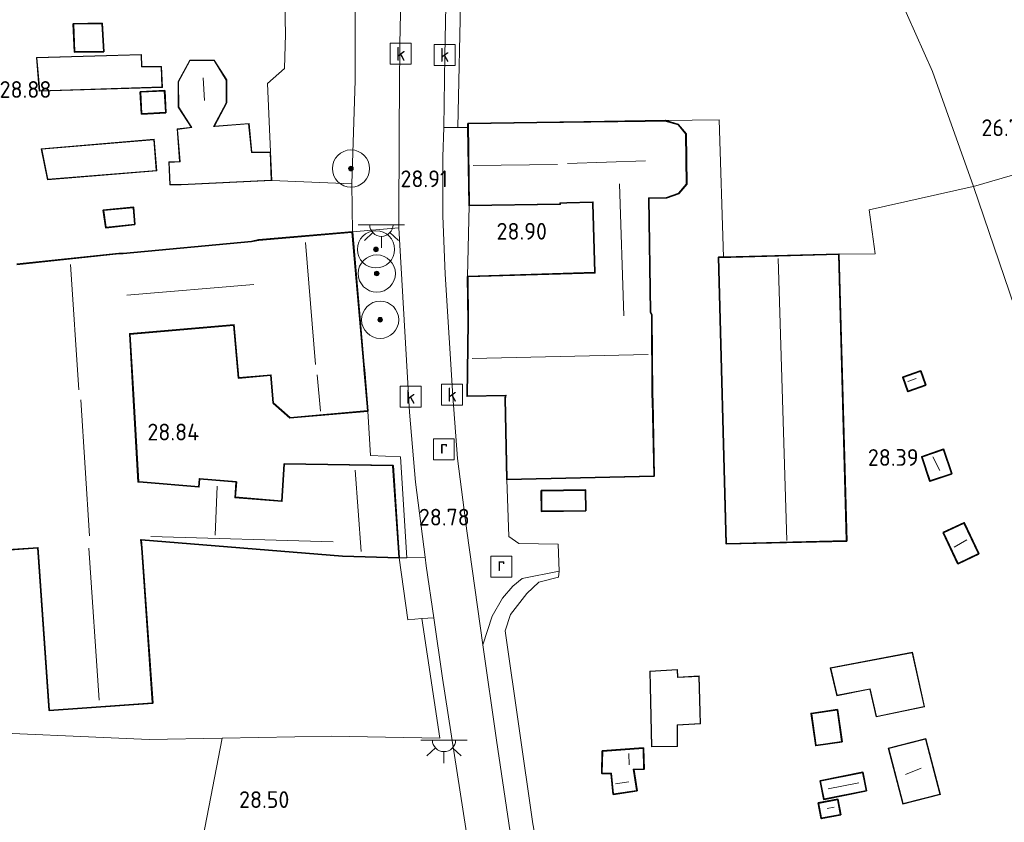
# Model space of a CAD drawing. Extents: x 184075 to 186166, y 346026 to 349063.
# Tile 28 of 136: x 184377 to 184482, y 346812 to 346898. Entities that reach past the tile are written whole.
import ezdxf
from ezdxf.enums import TextEntityAlignment as Align

# ---------------------------------------------------------------- set-up
doc = ezdxf.new("R2010")
doc.units = 0
for name, color, linetype, lineweight in [('B-ME-GR-BOOM-S', 90, 'Continuous', 25), ('B-ME-GR-GRAS-GV', 60, 'Continuous', 13), ('B-ME-GR-HAAG-G', 90, 'GR-HAAG1', 13), ('B-ME-GW-TALUD_KRUIN-G', 90, 'Continuous', 18), ('B-ME-IE-MEUBILAIR_WEGMEUBILAIR-S', 7, 'Continuous', 25), ('B-ME-IE-TERREINAFSCHEIDING_KUNSTMATIG_HEKWERK-G', 20, 'IE-TERREINAFSCHEIDING-KUNSTMATIG', 18), ('B-ME-KG-KADASTRAAL_DAKRAND-G', 170, 'Continuous', 18), ('B-ME-KG-KADASTRAAL_NOK-G', 10, 'Continuous', 18), ('B-ME-OG-BEBOUWING_BOERDERIJ-GV', 7, 'Continuous', 35), ('B-ME-OG-BEBOUWING_SCHUUR-GV', 7, 'Continuous', 35), ('B-ME-OG-BEBOUWING_WONINGBOUW-GV', 7, 'Continuous', 18), ('B-ME-OG-HOOGTEPUNT-S', 7, 'Continuous', 25), ('B-ME-OG-TERREIN_GROEN_TUIN-GV', 7, 'Continuous', 18), ('B-ME-OG-TERREIN_WOONWAGENLOCATIE-GV', 7, 'Continuous', 18), ('B-ME-RI-GWA_KOLK-S', 30, 'Continuous', 25), ('B-ME-RI-GWA_RIOOLPUT-S', 30, 'Continuous', 25), ('B-ME-VH-VERHARDING_ASFALT-GV', 252, 'Continuous', 18), ('B-ME-VH-VERHARDING_HALFVERHARDING-GV', 252, 'Continuous', 18), ('B-ME-VH-VERHARDING_STRAATBAKSTEEN-GV', 252, 'Continuous', 18), ('B-ME-VH-VERHARDING_TEGEL-GV', 252, 'Continuous', 18)]:
    doc.layers.add(name, color=color, linetype=linetype, lineweight=lineweight)
doc.styles.add('NLCS-ISO', font='NLCS-ISO.ttf')
doc.styles.add('NLCS-ISO-ANNOTATIVE-T18', font='NLCS-ISO.ttf', dxfattribs={"height": 1.8})
doc.linetypes.add('GR-HAAG1', pattern='A,6,[176,NLCS.SHX,S=0.125,R=0,X=0,Y=0],-2', length=8)
doc.linetypes.add('IE-TERREINAFSCHEIDING-KUNSTMATIG', pattern='A,4,[82,NLCS.SHX,S=0.75,R=90,X=0,Y=0],4,-2', length=10)

# ---------------------------------------------------------------- blocks, each defined once
blk = doc.blocks.new('SAL-HOOGTELABEL-SO')
at = {"color": 0, "linetype": 'ByBlock', "lineweight": -2, "style": 'NLCS-ISO-ANNOTATIVE-T18'}
blk.add_attdef('HOOGTE', text='', height=1.8, dxfattribs=at).set_placement((2.79, 0), align=Align.RIGHT)
blk = doc.blocks.new('SGR-BOOM_01-SO')
at = {"linetype": 'ByBlock', "lineweight": 18}
h = blk.add_hatch(color=0, dxfattribs=at)
h.dxf.hatch_style = 1
edge = h.paths.add_edge_path()
edge.add_arc((0, 0), 0.25, 0, 360)
at = {"color": 0, "linetype": 'ByBlock', "lineweight": 18}
for radius in [2, 0.25]:
    blk.add_circle((0, 0), radius, dxfattribs=at)
blk = doc.blocks.new('SRI-PUT_INSPECTIEPUT_RIOOLPUT-SO')
at = {"color": 0, "linetype": 'ByBlock', "lineweight": 18}
blk.add_lwpolyline([(-1.12, -1.12), (1.12, -1.12), (1.12, 1.12), (-1.12, 1.12)], close=True, dxfattribs=at)
at = {"color": 0, "linetype": 'ByBlock', "lineweight": 18, "style": 'NLCS-ISO'}
blk.add_text('r', height=1.5, dxfattribs=at).set_placement((0, 0.28), align=Align.MIDDLE_CENTER)
blk = doc.blocks.new('SRI-KOLK-SO')
at = {"color": 0, "linetype": 'ByBlock', "lineweight": 18}
blk.add_lwpolyline([(-1.125, -1.125), (1.125, -1.125), (1.125, 1.125), (-1.125, 1.125)], close=True, dxfattribs=at)
at = {"color": 0, "linetype": 'ByBlock', "lineweight": 18, "style": 'NLCS-ISO'}
blk.add_text('k', height=1.5, dxfattribs=at).set_placement((0, 0), align=Align.MIDDLE_CENTER)
blk = doc.blocks.new('SKL-ET_OV_LICHTPUNT-SO')
at = {"color": 0, "linetype": 'ByBlock', "lineweight": 18}
for points in [[(-1.25, 0), (-2.5, 0)], [(1.25, 0), (2.5, 0)], [(-0.92, -0.85), (-1.83, -1.7)], [(0.92, -0.85), (1.83, -1.7)], [(0, -1.25), (0, -2.5)]]:
    blk.add_lwpolyline(points, dxfattribs=at)
blk.add_lwpolyline([(0, 0), (1.25, 0, -1), (-1.25, 0)], format="xyb", close=True, dxfattribs=at)

msp = doc.modelspace()

# ---------------------------------------------------------------- linework, layer by layer
at = {"layer": 'B-ME-GR-GRAS-GV'}
for points in [[(184485.303, 346882.126, 26.411), (184479.142, 346880.322, 28.378), (184474.747, 346892.665, 28.162), (184464.003, 346916.77, 28.387), (184457.599, 346928.878, 28.435), (184469.605, 346928.463, 25.865), (184466.157, 346937.474, 25.865), (184458.97, 346956.576, 25.921), (184462.259, 346956.635, 24.027), (184462.696, 346955.43, 24.026), (184466.628, 346945.075, 24.026), (184469.079, 346938.651, 24.078), (184466.614, 346937.589, 25.74), (184467.031, 346936.856, 25.692), (184469.453, 346937.9, 24.086), (184477.068, 346919.195, 24.295), (184482.152, 346907.749, 24.359), (184482.536, 346906.987, 24.293)], [(184430.682, 346802.047, 28.688), (184427.9, 346820.845, 28.708), (184426.434, 346831.106, 28.732), (184427.436, 346834.183, 28.764), (184428.528, 346836.107, 28.768), (184429.643, 346837.401, 28.772), (184430.631, 346838.223, 28.776), (184434.636, 346839.023, 28.668), (184434.564, 346838.356, 28.696), (184432.446, 346837.811, 28.696), (184431.161, 346836.618, 28.7), (184429.383, 346834.352, 28.7), (184428.804, 346832.605, 28.696), (184431.79, 346811.885, 28.635)], [(184343.699, 346811.266, 28.356), (184343.265, 346818.727, 28.334), (184343.329, 346822.902, 28.36), (184352.68, 346822.777, 28.483), (184357.857, 346822.508, 28.644), (184369.281, 346821.858, 28.652), (184390.557, 346820.919, 28.603), (184398.416, 346821.06, 28.605), (184395.557, 346806.236, 28.299)]]:
    msp.add_polyline3d(points, dxfattribs=at)
for points in [[(184423.729, 346886.652, 28.884), (184422.23, 346886.639, 28.884), (184422.346, 346894.387, 28.953), (184422.543, 346905.115, 28.937), (184422.852, 346913.107, 28.949), (184423.293, 346920.516, 28.985), (184423.702, 346927.657, 29.025), (184424.217, 346935.825, 29.029), (184424.457, 346940.18, 29.077), (184425.715, 346940.05, 29.077), (184425.285, 346930.406, 29.089), (184425.139, 346927.767, 29.041), (184425.013, 346924.836, 29.041), (184424.501, 346917.169, 29.053), (184424.182, 346912.263, 29.057), (184424.067, 346901.574, 28.953)], [(184422.088, 346827.524, 28.768), (184424.606, 346811.373, 28.752), (184427.202, 346794.397, 28.704), (184427.756, 346789.266, 28.699), (184426.265, 346789.379, 28.645), (184408.887, 346792.357, 28.621), (184393.496, 346794.101, 28.296), (184395.557, 346806.236, 28.299), (184398.416, 346821.06, 28.605), (184410.108, 346821.271, 28.607), (184421.809, 346821.071, 28.941), (184419.866, 346833.908, 28.836), (184421.147, 346834.001, 28.816)]]:
    msp.add_polyline3d(points, close=True, dxfattribs=at)
at = {"layer": 'B-ME-GR-HAAG-G'}
for points in [[(184423.729, 346886.652, 28.884), (184424.067, 346901.574, 28.953), (184424.182, 346912.263, 29.057)], [(184405.205, 346896.664, 29.058), (184405.121, 346892.99, 29.058), (184403.269, 346891.373, 28.969), (184403.617, 346884.031, 28.937)], [(184437.053, 346784.193, 28.652), (184434.678, 346796.774, 28.623), (184431.79, 346811.885, 28.635), (184428.804, 346832.605, 28.696), (184429.383, 346834.352, 28.7), (184431.161, 346836.618, 28.7), (184432.446, 346837.811, 28.696), (184434.564, 346838.356, 28.696)]]:
    msp.add_polyline3d(points, dxfattribs=at)
at = {"layer": 'B-ME-GW-TALUD_KRUIN-G'}
for points in [[(184457.599, 346928.878, 28.435), (184464.003, 346916.77, 28.387), (184474.747, 346892.665, 28.162), (184479.142, 346880.322, 28.378)], [(184533.322, 346771.416, 27.844), (184533.195, 346771.531, 27.842), (184530.67, 346775.838, 27.784), (184528.972, 346778.67, 27.76), (184523.303, 346788.028, 27.752), (184513.698, 346804.153, 27.768), (184497.348, 346833.138, 27.933), (184486.874, 346857.615, 28.037), (184479.142, 346880.322, 28.378)]]:
    msp.add_polyline3d(points, dxfattribs=at)
at = {"layer": 'B-ME-IE-TERREINAFSCHEIDING_KUNSTMATIG_HEKWERK-G'}
for points in [[(184414.362, 346931.439, 29.079), (184413.54, 346919.425, 28.933), (184412.66, 346906.672, 28.941), (184412.706, 346891.716, 28.957), (184412.351, 346880.617, 28.916), (184403.739, 346880.965, 28.937)], [(184405.205, 346896.664, 29.058), (184404.967, 346908.197, 29.049)], [(184479.142, 346880.322, 28.378), (184485.303, 346882.126, 26.411), (184494.528, 346860.944, 26.218), (184502.174, 346845.626, 26.242)], [(184468.584, 346873.106, 28.535), (184467.917, 346877.813, 28.519), (184479.095, 346880.306, 28.378), (184479.142, 346880.322, 28.378)], [(184424.78, 346870.669, 28.82), (184424.944, 346878.279, 28.82)], [(184419.866, 346833.908, 28.836), (184421.809, 346821.071, 28.941)], [(184390.557, 346820.919, 28.603), (184369.281, 346821.858, 28.652), (184357.857, 346822.508, 28.644)], [(184390.557, 346820.919, 28.603), (184398.416, 346821.06, 28.605), (184410.108, 346821.271, 28.607), (184421.809, 346821.071, 28.941)], [(184393.496, 346794.101, 28.296), (184395.557, 346806.236, 28.299), (184398.416, 346821.06, 28.605)]]:
    msp.add_polyline3d(points, dxfattribs=at)
at = {"layer": 'B-ME-KG-KADASTRAAL_DAKRAND-G'}
for points in [[(184382.585, 346894.804, 30.973), (184382.458, 346897.754, 30.975), (184385.464, 346897.805, 30.982), (184385.649, 346894.828, 30.92)], [(184378.809, 346890.594, 31.381), (184378.499, 346894.131, 31.444), (184389.71, 346894.457, 31.362), (184389.735, 346893.167, 31.372), (184391.86, 346893.158, 31.281), (184391.936, 346891.014, 31.198)], [(184397.486, 346886.752, 30.922), (184397.635, 346886.763, 31.412), (184401.25, 346887.044, 31.378), (184401.549, 346883.962, 31.578), (184403.569, 346883.981, 31.557), (184403.687, 346881.012, 31.775), (184394.014, 346880.542, 31.65), (184392.828, 346880.536, 30.857), (184392.722, 346882.907, 30.785), (184393.889, 346882.969, 31.552), (184393.626, 346886.459, 31.497), (184395.162, 346886.646, 31.4), (184395.081, 346886.772, 30.975), (184393.739, 346888.841, 30.973), (184393.717, 346891.572, 31.045), (184394.949, 346893.826, 30.995), (184397.539, 346893.847, 30.937), (184398.848, 346891.757, 30.922), (184398.85, 346889.319, 30.948)], [(184389.79, 346888.152, 31.2), (184389.662, 346890.435, 31.215), (184392.191, 346890.576, 31.209), (184392.318, 346888.293, 31.194)], [(184429.046, 346848.902, 30.816), (184428.872, 346857.548, 32.787), (184428.916, 346857.917, 33.979), (184424.781, 346857.852, 34.016), (184424.882, 346865.781, 34.136), (184424.831, 346870.621, 31.518), (184438.508, 346871.022, 31.655), (184438.276, 346878.48, 31.699), (184438.269, 346878.686, 32.317), (184435.441, 346878.598, 32.285), (184434.687, 346878.575, 35.714), (184434.691, 346878.471, 35.638), (184424.993, 346878.33, 35.425), (184424.866, 346887.036, 35.092), (184434.706, 346887.179, 35.027), (184435.082, 346887.185, 32.233), (184443.847, 346887.312, 32.177), (184445.994, 346887.343, 31.514), (184447.398, 346886.938, 31.522), (184448.203, 346885.959, 31.514), (184448.281, 346880.586, 31.591), (184447.458, 346879.621, 31.779), (184446.132, 346879.141, 31.779), (184444.211, 346879.113, 31.779), (184444.39, 346866.811, 31.735), (184444.527, 346866.516, 33.855), (184444.594, 346857.865, 33.855), (184444.629, 346857.354, 32.542), (184444.785, 346849.264, 30.816)], [(184379.668, 346881.103, 31.625), (184379.037, 346884.325, 31.531), (184391.061, 346885.338, 31.567), (184391.322, 346882.038, 31.603)], [(184385.943, 346875.942, 31.733), (184385.698, 346877.744, 31.76), (184388.846, 346878.033, 31.652), (184388.977, 346876.288, 31.654)], [(184452.616, 346841.984, 30.952), (184451.79, 346872.673, 30.996), (184464.638, 346873.019, 31.02), (184465.465, 346842.286, 31.016)], [(184473.439, 346860.452, 30.309), (184471.606, 346859.796, 30.309), (184472.12, 346858.362, 30.301), (184473.953, 346859.018, 30.301)], [(184474.5, 346848.728, 30.38), (184473.641, 346851.266, 30.405), (184475.905, 346852.033, 30.357), (184476.764, 346849.495, 30.332)], [(184432.757, 346845.471, 30.121), (184432.742, 346847.616, 30.129), (184437.412, 346847.684, 30.121), (184437.444, 346845.539, 30.121)], [(184477.495, 346839.876, 30.056), (184475.962, 346843.122, 30.063), (184478.117, 346844.14, 30.04), (184479.65, 346840.893, 30.033)], [(184468.727, 346823.411, 30.523), (184468.026, 346826.386, 30.721), (184464.479, 346825.682, 30.65), (184463.801, 346828.589, 30.808), (184472.568, 346830.255, 30.697), (184473.831, 346824.488, 30.452)], [(184447.335, 346827.574, 30.688), (184449.625, 346827.699, 30.483), (184449.762, 346822.66, 30.554), (184447.289, 346822.511, 30.744), (184447.299, 346820.221, 30.744), (184444.596, 346820.185, 30.752), (184444.4, 346828.225, 30.633), (184447.285, 346828.399, 30.681)], [(184462.235, 346820.334, 30.46), (184461.757, 346823.69, 30.524), (184464.486, 346824.079, 30.531), (184464.964, 346820.723, 30.467)], [(184471.587, 346814.054, 30.135), (184470.047, 346819.964, 30.246), (184473.984, 346820.983, 30.594), (184475.524, 346815.074, 30.483)], [(184440.473, 346815.081, 30.506), (184440.257, 346817.302, 30.332), (184439.248, 346817.343, 30.103), (184439.307, 346819.658, 30.055), (184443.635, 346819.975, 30.301), (184443.691, 346817.776, 30.293), (184442.591, 346817.748, 30.419), (184442.945, 346815.459, 30.451)], [(184463.089, 346814.553, 30.073), (184462.711, 346816.442, 30.08), (184467.216, 346817.346, 29.967), (184467.595, 346815.456, 29.961)], [(184464.529, 346814.457, 29.929), (184462.521, 346814.071, 30.016), (184462.82, 346812.502, 29.969), (184464.829, 346812.888, 29.882)]]:
    msp.add_polyline3d(points, close=True, dxfattribs=at)
msp.add_polyline3d([(184376.335, 346871.925, 33.241), (184387.327, 346873.084, 33.293), (184387.765, 346873.077, 32.751), (184401.567, 346874.381, 32.795), (184402.339, 346874.537, 35.533), (184412.361, 346875.381, 35.557), (184413.594, 346861.189, 35.557), (184413.642, 346860.628, 32.53), (184414.023, 346856.246, 32.53), (184405.71, 346855.523, 33.309), (184403.939, 346857.07, 32.522), (184403.675, 346860.103, 32.522), (184400.2, 346859.801, 32.55), (184399.705, 346865.497, 32.562), (184388.436, 346864.518, 32.755), (184388.821, 346857.986, 33.345), (184389.362, 346848.564, 33.855), (184389.918, 346848.519, 32.317), (184395.951, 346848.027, 32.161), (184396.02, 346848.871, 32.161), (184399.893, 346848.555, 32.153), (184399.758, 346846.9, 32.249), (184404.858, 346846.484, 32.261), (184405.109, 346850.483, 32.321), (184416.722, 346850.31, 32.634), (184417.393, 346840.482, 32.634), (184411.33, 346840.657, 34.614), (184389.639, 346842.425, 34.562), (184389.728, 346841.517, 33.004), (184390.898, 346824.865, 33.004), (184379.873, 346824.089, 33.004), (184378.645, 346841.562, 33.1), (184373.15, 346841.176, 30.996)], dxfattribs=at)
at = {"layer": 'B-ME-KG-KADASTRAAL_NOK-G'}
for points in [[(184396.353, 346891.981, 31.92), (184396.498, 346889.563, 31.943)], [(184434.456, 346882.692, 39.022), (184425.368, 346882.573, 39.022)], [(184443.907, 346883.079, 36.228), (184435.532, 346882.796, 36.176)], [(184441.119, 346880.616, 34.108), (184441.558, 346866.447, 34.096)], [(184408.426, 346861.192, 40.416), (184407.362, 346874.301, 40.412)], [(184383.023, 346858.485, 38.079), (184382.109, 346871.926, 38.075)], [(184459.087, 346842.313, 32.53), (184458.159, 346872.57, 32.53)], [(184388.153, 346868.659, 36.035), (184401.801, 346869.787, 36.059)], [(184444.18, 346862.29, 37.208), (184425.288, 346861.84, 37.208)], [(184408.976, 346856.201, 35.642), (184408.613, 346860.095, 35.642)], [(184472.985, 346859.694, 30.886), (184472.093, 346859.392, 30.886)], [(184384.152, 346842.809, 39.002), (184383.226, 346857.41, 39.002)], [(184474.764, 346851.271, 30.673), (184475.526, 346849.809, 30.673)], [(184413.353, 346841.121, 36.152), (184412.687, 346849.868, 36.172)], [(184397.649, 346842.888, 34.501), (184397.868, 346848.142, 34.493)], [(184410.331, 346842.169, 34.521), (184390.753, 346842.741, 34.521)], [(184478.424, 346842.377, 30.704), (184477.053, 346841.569, 30.681)], [(184385.184, 346825.158, 38.099), (184384.067, 346841.471, 38.151)], [(184442.103, 346819.418, 31.092), (184442.131, 346818.204, 31.076)], [(184473.508, 346817.862, 30.964), (184471.832, 346817.183, 30.988)], [(184442.093, 346816.394, 31.076), (184440.674, 346816.182, 31.092)], [(184466.835, 346816.277, 30.324), (184463.539, 346815.621, 30.403)], [(184464.167, 346813.653, 30.403), (184463.411, 346813.512, 30.419)]]:
    msp.add_polyline3d(points, dxfattribs=at)
at = {"layer": 'B-ME-OG-BEBOUWING_BOERDERIJ-GV'}
msp.add_polyline3d([(184444.261, 346879.063, 28.82), (184444.439, 346866.823, 28.82), (184444.577, 346866.527, 28.82), (184444.644, 346857.867, 28.82), (184444.679, 346857.356, 28.82), (184444.836, 346849.215, 28.82), (184428.997, 346848.851, 28.82), (184428.822, 346857.551, 28.82), (184428.859, 346857.866, 28.82), (184424.73, 346857.802, 28.82), (184424.832, 346865.782, 28.82), (184424.78, 346870.669, 28.82), (184438.457, 346871.07, 28.82), (184438.226, 346878.478, 28.82), (184438.221, 346878.635, 28.82), (184435.442, 346878.548, 28.82), (184434.739, 346878.526, 28.82), (184434.742, 346878.422, 28.82), (184424.944, 346878.279, 28.82), (184424.822, 346886.662, 28.884), (184424.815, 346887.085, 28.82), (184434.706, 346887.229, 28.82), (184435.081, 346887.235, 28.82), (184443.846, 346887.362, 28.82), (184446, 346887.393, 28.82), (184447.426, 346886.982, 28.82), (184448.253, 346885.977, 28.82), (184448.331, 346880.568, 28.82), (184447.487, 346879.579, 28.82), (184446.141, 346879.091, 28.82)], close=True, dxfattribs=at)
msp.add_polyline3d([(184376.33, 346871.975, 28.965), (184387.324, 346873.134, 28.965), (184387.763, 346873.127, 28.965), (184401.559, 346874.431, 28.965), (184402.332, 346874.587, 28.965), (184412.406, 346875.435, 28.965), (184413.643, 346861.194, 28.965), (184413.692, 346860.632, 28.965), (184414.077, 346856.2, 28.965), (184405.693, 346855.472, 28.965), (184403.891, 346857.046, 28.965), (184403.63, 346860.049, 28.965), (184400.154, 346859.747, 28.965), (184399.66, 346865.443, 28.965), (184388.489, 346864.473, 28.965), (184388.871, 346857.989, 28.965), (184389.41, 346848.61, 28.965), (184389.922, 346848.569, 28.965), (184395.905, 346848.081, 28.965), (184395.974, 346848.925, 28.965), (184399.947, 346848.601, 28.965), (184399.812, 346846.946, 28.965), (184404.811, 346846.538, 28.965), (184405.062, 346850.533, 28.965), (184416.769, 346850.359, 28.965), (184417.446, 346840.43, 28.965), (184411.327, 346840.607, 28.965), (184389.694, 346842.37, 28.965), (184389.778, 346841.521, 28.965), (184390.952, 346824.818, 28.965), (184379.827, 346824.036, 28.965), (184378.598, 346841.508, 28.965), (184373.103, 346841.122, 28.965)], dxfattribs=at)
at = {"layer": 'B-ME-OG-BEBOUWING_SCHUUR-GV'}
for points in [[(184385.702, 346894.778, 28.868), (184382.537, 346894.754, 28.868), (184382.406, 346897.803, 28.868), (184385.511, 346897.856, 28.868)], [(184392.371, 346888.246, 28.972), (184389.743, 346888.099, 28.972), (184389.609, 346890.482, 28.972), (184392.238, 346890.629, 28.972)], [(184389.03, 346876.244, 28.972), (184385.9, 346875.887, 28.972), (184385.641, 346877.789, 28.972), (184388.892, 346878.087, 28.972)], [(184465.516, 346842.238, 28.527), (184452.567, 346841.933, 28.527), (184451.739, 346872.722, 28.527), (184452.286, 346872.737, 28.664), (184464.687, 346873.07, 28.527)], [(184474.017, 346858.988, 28.214), (184472.09, 346858.298, 28.214), (184471.542, 346859.826, 28.214), (184473.469, 346860.516, 28.214)], [(184476.828, 346849.463, 28.33), (184474.469, 346848.664, 28.33), (184473.578, 346851.298, 28.33), (184475.937, 346852.096, 28.33)], [(184437.494, 346845.49, 28.76), (184432.707, 346845.42, 28.76), (184432.692, 346847.665, 28.76), (184437.462, 346847.734, 28.76)], [(184479.717, 346840.87, 28.353), (184477.471, 346839.809, 28.353), (184475.896, 346843.146, 28.353), (184478.141, 346844.206, 28.353)], [(184465.021, 346820.681, 28.202), (184462.192, 346820.278, 28.202), (184461.7, 346823.732, 28.202), (184464.528, 346824.135, 28.202)], [(184443.002, 346815.417, 28.306), (184440.428, 346815.024, 28.306), (184440.211, 346817.255, 28.306), (184439.197, 346817.296, 28.306), (184439.258, 346819.704, 28.306), (184443.684, 346820.028, 28.306), (184443.742, 346817.728, 28.306), (184442.649, 346817.701, 28.306)], [(184467.653, 346815.417, 28.202), (184463.05, 346814.494, 28.202), (184462.652, 346816.481, 28.202), (184467.255, 346817.405, 28.202)], [(184464.887, 346812.849, 28.202), (184462.78, 346812.444, 28.202), (184462.462, 346814.111, 28.202), (184464.569, 346814.516, 28.202)]]:
    msp.add_polyline3d(points, close=True, dxfattribs=at)
at = {"layer": 'B-ME-OG-BEBOUWING_WONINGBOUW-GV'}
for points in [[(184391.988, 346890.966, 28.972), (184378.764, 346890.543, 28.972), (184378.445, 346894.18, 28.972), (184389.759, 346894.508, 28.972), (184389.784, 346893.217, 28.972), (184391.908, 346893.207, 28.972)], [(184398.899, 346889.307, 28.937), (184397.572, 346886.808, 28.937), (184401.295, 346887.097, 28.937), (184401.594, 346884.013, 28.937), (184403.617, 346884.031, 28.937), (184403.739, 346880.965, 28.937), (184394.014, 346880.492, 28.937), (184392.78, 346880.487, 28.937), (184392.67, 346882.955, 28.937), (184393.835, 346883.017, 28.937), (184393.573, 346886.503, 28.937), (184394.913, 346886.665, 28.937), (184395.064, 346886.706, 28.937), (184393.689, 346888.826, 28.937), (184393.667, 346891.585, 28.937), (184394.92, 346893.876, 28.937), (184397.567, 346893.898, 28.937), (184398.898, 346891.771, 28.937)], [(184391.376, 346881.992, 28.972), (184379.628, 346881.049, 28.972), (184378.977, 346884.37, 28.972), (184391.107, 346885.392, 28.972)], [(184472.606, 346830.313, 28.26), (184473.89, 346824.449, 28.26), (184468.69, 346823.352, 28.26), (184467.989, 346826.327, 28.26), (184464.441, 346825.624, 28.26), (184463.741, 346828.628, 28.26)], [(184447.332, 346828.452, 28.422), (184447.382, 346827.627, 28.422), (184449.674, 346827.752, 28.422), (184449.814, 346822.613, 28.422), (184447.339, 346822.464, 28.422), (184447.349, 346820.171, 28.422), (184444.547, 346820.135, 28.422), (184444.348, 346828.272, 28.422)], [(184475.585, 346815.038, 28.097), (184471.551, 346813.993, 28.097), (184469.986, 346819.999, 28.097), (184474.02, 346821.044, 28.097)]]:
    msp.add_polyline3d(points, close=True, dxfattribs=at)
at = {"layer": 'B-ME-OG-TERREIN_GROEN_TUIN-GV'}
for points in [[(184438.972, 346916.658, 28.836), (184440.21, 346914.968, 28.888), (184460.248, 346916.312, 28.603), (184464.003, 346916.77, 28.387), (184474.747, 346892.665, 28.162), (184479.142, 346880.322, 28.378), (184479.095, 346880.306, 28.378), (184467.917, 346877.813, 28.519), (184468.584, 346873.106, 28.535), (184464.687, 346873.07, 28.527), (184452.286, 346872.737, 28.664), (184451.817, 346887.472, 28.772), (184446, 346887.393, 28.82), (184443.846, 346887.362, 28.82), (184435.081, 346887.235, 28.82), (184434.706, 346887.229, 28.82), (184424.815, 346887.085, 28.82), (184424.822, 346886.662, 28.884), (184423.729, 346886.652, 28.884), (184424.067, 346901.574, 28.953), (184424.182, 346912.263, 29.057), (184424.501, 346917.169, 29.053)], [(184520.77, 346811.101, 26.083), (184529.177, 346795.785, 26.07), (184530.567, 346796.234, 25.99), (184537.653, 346783.723, 26.002), (184528.972, 346778.67, 27.76), (184523.303, 346788.028, 27.752), (184513.698, 346804.153, 27.768), (184497.348, 346833.138, 27.933), (184486.874, 346857.615, 28.037), (184479.142, 346880.322, 28.378), (184485.303, 346882.126, 26.411), (184494.528, 346860.944, 26.218), (184502.174, 346845.626, 26.242), (184506.143, 346837.508, 25.843), (184510.273, 346830.274, 25.83), (184515.354, 346821.685, 25.949)], [(184438.457, 346871.07, 28.82), (184424.78, 346870.669, 28.82), (184424.944, 346878.279, 28.82), (184434.742, 346878.422, 28.82), (184434.739, 346878.526, 28.82), (184435.442, 346878.548, 28.82), (184438.221, 346878.635, 28.82), (184438.226, 346878.478, 28.82)], [(184399.66, 346865.443, 28.965), (184400.154, 346859.747, 28.965), (184403.63, 346860.049, 28.965), (184403.891, 346857.046, 28.965), (184405.693, 346855.472, 28.965), (184414.077, 346856.2, 28.965), (184414.353, 346851.416, 28.965), (184417.564, 346851.276, 28.844), (184418.257, 346840.425, 28.848), (184417.446, 346840.43, 28.965), (184416.769, 346850.359, 28.965), (184405.062, 346850.533, 28.965), (184404.811, 346846.538, 28.965), (184399.812, 346846.946, 28.965), (184399.947, 346848.601, 28.965), (184395.974, 346848.925, 28.965), (184395.905, 346848.081, 28.965), (184389.922, 346848.569, 28.965), (184389.41, 346848.61, 28.965), (184388.871, 346857.989, 28.965), (184388.489, 346864.473, 28.965)]]:
    msp.add_polyline3d(points, close=True, dxfattribs=at)
msp.add_polyline3d([(184373.103, 346841.122, 28.965), (184378.598, 346841.508, 28.965), (184379.827, 346824.036, 28.965), (184390.952, 346824.818, 28.965), (184389.778, 346841.521, 28.965), (184389.694, 346842.37, 28.965), (184411.327, 346840.607, 28.965), (184417.446, 346840.43, 28.965), (184418.348, 346833.798, 28.88), (184419.866, 346833.908, 28.836), (184421.809, 346821.071, 28.941), (184410.108, 346821.271, 28.607), (184398.416, 346821.06, 28.605), (184390.557, 346820.919, 28.603), (184369.281, 346821.858, 28.652)], dxfattribs=at)
at = {"layer": 'B-ME-OG-TERREIN_WOONWAGENLOCATIE-GV'}
for points in [[(184404.967, 346908.197, 29.049), (184405.205, 346896.664, 29.058), (184405.121, 346892.99, 29.058), (184403.269, 346891.373, 28.969), (184403.617, 346884.031, 28.937), (184401.594, 346884.013, 28.937), (184401.295, 346887.097, 28.937), (184397.572, 346886.808, 28.937), (184398.899, 346889.307, 28.937), (184398.898, 346891.771, 28.937), (184397.567, 346893.898, 28.937), (184394.92, 346893.876, 28.937), (184393.667, 346891.585, 28.937), (184393.689, 346888.826, 28.937), (184395.064, 346886.706, 28.937), (184394.913, 346886.665, 28.937), (184393.573, 346886.503, 28.937), (184393.835, 346883.017, 28.937), (184392.67, 346882.955, 28.937), (184392.78, 346880.487, 28.937), (184394.014, 346880.492, 28.937), (184403.739, 346880.965, 28.937), (184412.351, 346880.617, 28.916), (184412.406, 346875.435, 28.965), (184402.332, 346874.587, 28.965), (184401.559, 346874.431, 28.965), (184387.763, 346873.127, 28.965), (184387.324, 346873.134, 28.965), (184376.33, 346871.975, 28.965)], [(184431.79, 346811.885, 28.635), (184428.804, 346832.605, 28.696), (184429.383, 346834.352, 28.7), (184431.161, 346836.618, 28.7), (184432.446, 346837.811, 28.696), (184434.564, 346838.356, 28.696), (184434.636, 346839.023, 28.668), (184434.522, 346841.904, 28.668), (184430.272, 346841.965, 28.76), (184429.2, 346842.729, 28.764), (184428.997, 346848.851, 28.82), (184444.836, 346849.215, 28.82), (184444.679, 346857.356, 28.82), (184444.644, 346857.867, 28.82), (184444.577, 346866.527, 28.82), (184444.439, 346866.823, 28.82), (184444.261, 346879.063, 28.82), (184446.141, 346879.091, 28.82), (184447.487, 346879.579, 28.82), (184448.331, 346880.568, 28.82), (184448.253, 346885.977, 28.82), (184447.426, 346886.982, 28.82), (184446, 346887.393, 28.82), (184451.817, 346887.472, 28.772), (184452.286, 346872.737, 28.664), (184451.739, 346872.722, 28.527), (184452.567, 346841.933, 28.527), (184465.516, 346842.238, 28.527), (184464.687, 346873.07, 28.527), (184468.584, 346873.106, 28.535), (184467.917, 346877.813, 28.519), (184479.095, 346880.306, 28.378), (184479.142, 346880.322, 28.378), (184486.874, 346857.615, 28.037)]]:
    msp.add_polyline3d(points, dxfattribs=at)
for points in [[(184382.406, 346897.803, 28.868), (184382.537, 346894.754, 28.868), (184385.702, 346894.778, 28.868), (184385.511, 346897.856, 28.868)], [(184378.445, 346894.18, 28.972), (184378.764, 346890.543, 28.972), (184391.988, 346890.966, 28.972), (184391.908, 346893.207, 28.972), (184389.784, 346893.217, 28.972), (184389.759, 346894.508, 28.972)], [(184392.238, 346890.629, 28.972), (184389.609, 346890.482, 28.972), (184389.743, 346888.099, 28.972), (184392.371, 346888.246, 28.972)], [(184378.977, 346884.37, 28.972), (184379.628, 346881.049, 28.972), (184391.376, 346881.992, 28.972), (184391.107, 346885.392, 28.972)], [(184385.641, 346877.789, 28.972), (184385.9, 346875.887, 28.972), (184389.03, 346876.244, 28.972), (184388.892, 346878.087, 28.972)], [(184474.017, 346858.988, 28.214), (184473.469, 346860.516, 28.214), (184471.542, 346859.826, 28.214), (184472.09, 346858.298, 28.214)], [(184476.828, 346849.463, 28.33), (184475.937, 346852.096, 28.33), (184473.578, 346851.298, 28.33), (184474.469, 346848.664, 28.33)], [(184432.692, 346847.665, 28.76), (184432.707, 346845.42, 28.76), (184437.494, 346845.49, 28.76), (184437.462, 346847.734, 28.76)], [(184475.896, 346843.146, 28.353), (184477.471, 346839.809, 28.353), (184479.717, 346840.87, 28.353), (184478.141, 346844.206, 28.353)], [(184463.741, 346828.628, 28.26), (184464.441, 346825.624, 28.26), (184467.989, 346826.327, 28.26), (184468.69, 346823.352, 28.26), (184473.89, 346824.449, 28.26), (184472.606, 346830.313, 28.26)], [(184449.814, 346822.613, 28.422), (184449.674, 346827.752, 28.422), (184447.382, 346827.627, 28.422), (184447.332, 346828.452, 28.422), (184444.348, 346828.272, 28.422), (184444.547, 346820.135, 28.422), (184447.349, 346820.171, 28.422), (184447.339, 346822.464, 28.422)], [(184465.021, 346820.681, 28.202), (184464.528, 346824.135, 28.202), (184461.7, 346823.732, 28.202), (184462.192, 346820.278, 28.202)], [(184443.002, 346815.417, 28.306), (184442.649, 346817.701, 28.306), (184443.742, 346817.728, 28.306), (184443.684, 346820.028, 28.306), (184439.258, 346819.704, 28.306), (184439.197, 346817.296, 28.306), (184440.211, 346817.255, 28.306), (184440.428, 346815.024, 28.306)], [(184474.02, 346821.044, 28.097), (184469.986, 346819.999, 28.097), (184471.551, 346813.993, 28.097), (184475.585, 346815.038, 28.097)], [(184463.05, 346814.494, 28.202), (184467.653, 346815.417, 28.202), (184467.255, 346817.405, 28.202), (184462.652, 346816.481, 28.202)], [(184464.887, 346812.849, 28.202), (184464.569, 346814.516, 28.202), (184462.462, 346814.111, 28.202), (184462.78, 346812.444, 28.202)]]:
    msp.add_polyline3d(points, close=True, dxfattribs=at)
at = {"layer": 'B-ME-VH-VERHARDING_ASFALT-GV'}
for points in [[(184422.543, 346905.115, 28.937), (184422.346, 346894.387, 28.953), (184422.23, 346886.639, 28.884), (184422.133, 346883.512, 28.904), (184422.139, 346877.172, 28.892), (184422.359, 346870.905, 28.844), (184422.786, 346864.056, 28.812), (184423.201, 346857.803, 28.796), (184423.705, 346851.109, 28.792), (184424.683, 346843.355, 28.788), (184426.434, 346831.106, 28.732), (184427.9, 346820.845, 28.708), (184430.682, 346802.047, 28.688)], [(184424.606, 346811.373, 28.752), (184422.088, 346827.524, 28.768), (184421.147, 346834.001, 28.816), (184420.335, 346839.59, 28.816), (184420.215, 346840.527, 28.848), (184419.189, 346848.57, 28.82), (184418.545, 346856.095, 28.848), (184417.378, 346875.894, 28.941), (184417.421, 346886.359, 28.965), (184417.508, 346895.615, 28.961), (184417.689, 346903.982, 28.961)]]:
    msp.add_polyline3d(points, dxfattribs=at)
at = {"layer": 'B-ME-VH-VERHARDING_HALFVERHARDING-GV'}
msp.add_polyline3d([(184417.689, 346903.982, 28.961), (184417.508, 346895.615, 28.961), (184417.421, 346886.359, 28.965), (184417.378, 346875.894, 28.941), (184412.406, 346875.435, 28.965), (184412.351, 346880.617, 28.916), (184403.739, 346880.965, 28.937), (184403.617, 346884.031, 28.937), (184403.269, 346891.373, 28.969), (184405.121, 346892.99, 29.058), (184405.205, 346896.664, 29.058), (184404.967, 346908.197, 29.049)], dxfattribs=at)
at = {"layer": 'B-ME-VH-VERHARDING_STRAATBAKSTEEN-GV'}
for points in [[(184424.832, 346865.782, 28.82), (184424.73, 346857.802, 28.82), (184428.859, 346857.866, 28.82), (184428.822, 346857.551, 28.82), (184428.997, 346848.851, 28.82), (184429.2, 346842.729, 28.764), (184430.272, 346841.965, 28.76), (184434.522, 346841.904, 28.668), (184434.636, 346839.023, 28.668), (184430.631, 346838.223, 28.776), (184429.643, 346837.401, 28.772), (184428.528, 346836.107, 28.768), (184427.436, 346834.183, 28.764), (184426.434, 346831.106, 28.732), (184424.683, 346843.355, 28.788), (184423.705, 346851.109, 28.792), (184423.201, 346857.803, 28.796), (184422.786, 346864.056, 28.812), (184422.359, 346870.905, 28.844), (184422.139, 346877.172, 28.892), (184422.133, 346883.512, 28.904), (184422.23, 346886.639, 28.884), (184423.729, 346886.652, 28.884), (184424.822, 346886.662, 28.884), (184424.944, 346878.279, 28.82), (184424.78, 346870.669, 28.82)], [(184420.215, 346840.527, 28.848), (184420.335, 346839.59, 28.816), (184421.147, 346834.001, 28.816), (184419.866, 346833.908, 28.836), (184418.348, 346833.798, 28.88), (184417.446, 346840.43, 28.965), (184418.257, 346840.425, 28.848)]]:
    msp.add_polyline3d(points, close=True, dxfattribs=at)
at = {"layer": 'B-ME-VH-VERHARDING_TEGEL-GV'}
msp.add_polyline3d([(184420.215, 346840.527, 28.848), (184418.257, 346840.425, 28.848), (184417.564, 346851.276, 28.844), (184414.353, 346851.416, 28.965), (184414.077, 346856.2, 28.965), (184413.692, 346860.632, 28.965), (184413.643, 346861.194, 28.965), (184412.406, 346875.435, 28.965), (184417.378, 346875.894, 28.941), (184418.545, 346856.095, 28.848), (184419.189, 346848.57, 28.82)], close=True, dxfattribs=at)

# ---------------------------------------------------------------- block references
at = {"layer": 'B-ME-GR-BOOM-S'}
for p in [(184412.249, 346882.248, 29.113), (184414.936, 346873.568, 29.045), (184415.025, 346870.975, 29.045), (184415.389, 346866.005, 29.045)]:
    msp.add_blockref('SGR-BOOM_01-SO', p, dxfattribs=at)
at = {"layer": 'B-ME-IE-MEUBILAIR_WEGMEUBILAIR-S'}
for p in [(184415.519, 346876.218, 28.993), (184422.245, 346820.874, 28.912)]:
    msp.add_blockref('SKL-ET_OV_LICHTPUNT-SO', p, dxfattribs=at)
at = {"layer": 'B-ME-OG-HOOGTEPUNT-S'}
for p, values in [((184377.272, 346889.838, 28.884), {'HOOGTE': '28.88'}), ((184482.63, 346885.735, 26.781), {'HOOGTE': '26.78'}), ((184419.879, 346880.246, 28.908), {'HOOGTE': '28.91'}), ((184430.519, 346874.612, 28.904), {'HOOGTE': '28.90'}), ((184393.149, 346853.05, 28.844), {'HOOGTE': '28.84'}), ((184470.449, 346850.317, 28.391), {'HOOGTE': '28.39'}), ((184422.228, 346843.908, 28.776), {'HOOGTE': '28.78'}), ((184402.838, 346813.575, 28.503), {'HOOGTE': '28.50'})]:
    msp.add_blockref('SAL-HOOGTELABEL-SO', p, dxfattribs=at).add_auto_attribs(values)
at = {"layer": 'B-ME-RI-GWA_KOLK-S'}
for p in [(184417.6, 346894.571, 28.921), (184422.307, 346894.453, 28.965), (184418.66, 346857.747, 28.852), (184423.115, 346857.967, 28.852)]:
    msp.add_blockref('SRI-KOLK-SO', p, dxfattribs=at)
at = {"layer": 'B-ME-RI-GWA_RIOOLPUT-S'}
for p in [(184422.235, 346852.083, 28.674), (184428.405, 346839.482, 28.651)]:
    msp.add_blockref('SRI-PUT_INSPECTIEPUT_RIOOLPUT-SO', p, dxfattribs=at)

doc.saveas('drawing.dxf')
